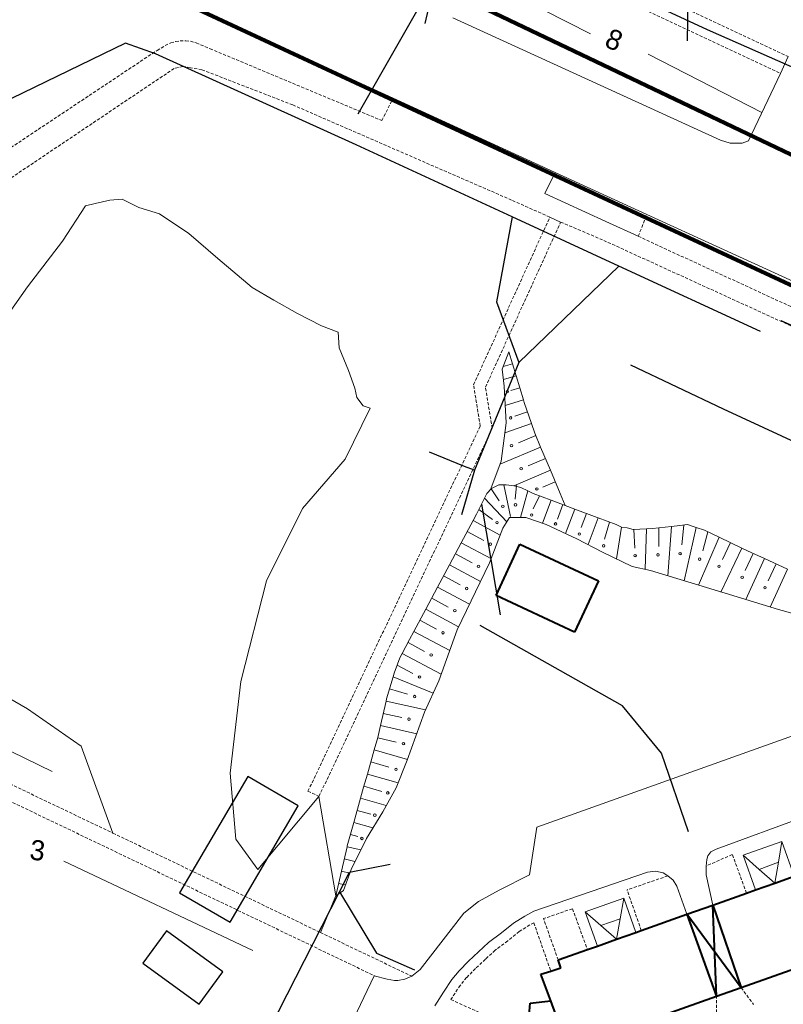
# Model space of a CAD drawing. Extents: x 13 to 4138, y -4831 to -1000.
# Tile 94 of 203: x 1801 to 1923, y -2923 to -2767. Entities that reach past the tile are written whole.
import ezdxf
from ezdxf.enums import TextEntityAlignment as Align

# ---------------------------------------------------------------- set-up
doc = ezdxf.new("R2010")
doc.units = 0
doc.header["$MEASUREMENT"] = 0
doc.linetypes.add('DASHED', pattern=[0.75, 0.5, -0.25])
for name, color, linetype in [('24', 7, 'CONTINUOUS'), ('37', 7, 'CONTINUOUS'), ('40', 7, 'CONTINUOUS'), ('42', 7, 'CONTINUOUS'), ('6', 7, 'CONTINUOUS'), ('7', 7, 'CONTINUOUS'), ('границы команд_1', 10, 'CONTINUOUS'), ('ДЕТСКИЕ_ПЛОЩАДКИ', 6, 'CONTINUOUS'), ('ЛЕСТНИЦЫ', 6, 'CONTINUOUS'), ('ПЕШЕХОДНЫЕ_ДОРОЖКИ', 3, 'CONTINUOUS'), ('ПЕШЕХОДНЫЕ_ПЕРЕХОДЫ', 1, 'CONTINUOUS'), ('СПОРТИВНЫЕ_ПЛОЩАДКИ', 3, 'CONTINUOUS'), ('ТРОТУАРЫ', 7, 'CONTINUOUS')]:
    doc.layers.add(name, color=color, linetype=linetype)
doc.styles.get("Standard").update_dxf_attribs({"font": 'txt', "height": 0.2})

msp = doc.modelspace()

# ---------------------------------------------------------------- linework, layer by layer
at = {"layer": '24', "color": 253, "linetype": 'DASHED', "lineweight": 0}
for p, q in [((1859.9, -2742.71), (1923.49, -2772.42)), ((1865.21, -2748.43), (1922.23, -2775.08)), ((1823, -2771.43), (1824.29, -2770.67)), ((1824.29, -2770.67), (1825.2, -2770.24)), ((1825.2, -2770.24), (1825.96, -2770.03)), ((1825.96, -2770.03), (1826.66, -2769.92)), ((1826.66, -2769.92), (1827.57, -2769.92)), ((1827.57, -2769.92), (1828.32, -2769.97)), ((1828.32, -2769.97), (1829.24, -2770.24)), ((1829.24, -2770.24), (1831.44, -2771.16)), ((1775.38, -2803.11), (1823, -2771.43)), ((1831.44, -2771.16), (1858.79, -2782.6)), ((1827.13, -2773.97), (1825.73, -2774.3)), ((1828.31, -2774.19), (1827.13, -2773.97)), ((1830.14, -2774.51), (1828.31, -2774.19)), ((1825.73, -2774.3), (1779.43, -2805.38)), ((1844.6, -2780.1), (1830.14, -2774.51)), ((1844.6, -2780.1), (1879.57, -2795.31)), ((1858.79, -2782.6), (1860.57, -2779.03)), ((1879.57, -2795.31), (1885.53, -2797.96)), ((1899.59, -2801.02), (1900.98, -2797.55)), ((1873.38, -2824.65), (1885.53, -2797.96)), ((1875.28, -2825.03), (1887.25, -2798.75)), ((1887.25, -2798.75), (1894.1, -2801.67)), ((1894.1, -2801.67), (2000, -2850.05)), ((1899.59, -2801.02), (1979.11, -2837.64)), ((1874.44, -2831.22), (1873.38, -2824.65)), ((1876.35, -2831.6), (1875.28, -2825.03)), ((1847.03, -2889.36), (1874.44, -2831.22)), ((1848.78, -2890.19), (1876.35, -2831.6)), ((1750.88, -2864.85), (1815.97, -2896.02)), ((1749.96, -2867.17), (1857.59, -2918.72)), ((1847.03, -2889.36), (1848.78, -2890.19)), ((1815.97, -2896.02), (1849, -2911.84)), ((1914.57, -2899.43), (1910.39, -2901.26)), ((1916.84, -2905.57), (1914.57, -2899.43)), ((1904.32, -2902.82), (1897.81, -2905.06)), ((1900.09, -2911.52), (1897.81, -2905.06)), ((1889.12, -2908.06), (1884.52, -2909.64)), ((1889.12, -2908.06), (1891.52, -2914.57)), ((1882.98, -2910.29), (1882.35, -2910.63)), ((1882.98, -2910.29), (1885.67, -2917.99)), ((1886.86, -2916.22), (1884.52, -2909.64)), ((1849, -2911.84), (1863.56, -2918.81)), ((1880.65, -2911.68), (1878.82, -2913.18)), ((1882.35, -2910.63), (1880.65, -2911.68)), ((1878.82, -2913.18), (1876.82, -2914.66)), ((1876.82, -2914.66), (1875.27, -2916.1)), ((1875.27, -2916.1), (1873.7, -2917.57)), ((1873.7, -2917.57), (1872.28, -2919)), ((1872.28, -2919), (1871.26, -2920.26)), ((1871.26, -2920.26), (1869.77, -2922.51)), ((1915.98, -2920.63), (1917.95, -2923.29)), ((1877.05, -2925.83), (1869.77, -2922.51)), ((1912.03, -2926.09), (1912.03, -2922.03))]:
    msp.add_line(p, q, dxfattribs=at)
at = {"layer": '24', "color": 253, "linetype": 'Continuous', "lineweight": 0}
for p, q in [((1805.25, -2753.67), (1860.57, -2779.03)), ((1912.7, -2785.72), (1870.1, -2766.25)), ((1923.49, -2772.42), (1922.23, -2775.08)), ((1922.23, -2775.08), (1917.15, -2785.83)), ((1860.57, -2779.03), (1886.35, -2790.84)), ((1914.25, -2786.19), (1912.7, -2785.72)), ((1916.16, -2786.17), (1914.25, -2786.19)), ((1917.15, -2785.83), (1916.16, -2786.17)), ((1886.35, -2790.84), (1884.73, -2794.19)), ((1886.35, -2790.84), (1900.98, -2797.55)), ((1884.73, -2794.19), (1894.46, -2798.67)), ((1900.98, -2797.55), (1980.85, -2834.16)), ((1885.53, -2797.96), (1887.25, -2798.75)), ((1894.46, -2798.67), (1899.59, -2801.02)), ((1883.47, -2895.1), (1924.29, -2880.5)), ((1931.66, -2891.36), (1912.01, -2898.56)), ((1882.29, -2902.64), (1883.47, -2895.1)), ((1911.14, -2898.99), (1910.7, -2899.62)), ((1912.01, -2898.56), (1911.14, -2898.99)), ((1910.5, -2900.2), (1910.39, -2901.26)), ((1910.7, -2899.62), (1910.5, -2900.2)), ((1877.44, -2905.12), (1882.29, -2902.64)), ((1901.06, -2902.24), (1882.99, -2908.46)), ((1902.35, -2902.08), (1901.06, -2902.24)), ((1903.57, -2902.33), (1902.35, -2902.08)), ((1904.32, -2902.82), (1903.57, -2902.33)), ((1910.39, -2901.26), (1910.39, -2902.66)), ((1910.39, -2902.66), (1911.46, -2907.48)), ((1905.16, -2903.5), (1904.32, -2902.82)), ((1905.76, -2904.49), (1905.16, -2903.5)), ((1874.19, -2906.91), (1877.44, -2905.12)), ((1907.34, -2908.95), (1905.76, -2904.49)), ((1871.82, -2908.79), (1874.19, -2906.91)), ((1864.86, -2917.72), (1871.82, -2908.79)), ((1882.99, -2908.46), (1881.54, -2909.23)), ((1879.72, -2910.37), (1877.83, -2911.91)), ((1881.54, -2909.23), (1879.72, -2910.37)), ((1877.83, -2911.91), (1875.78, -2913.42)), ((1875.78, -2913.42), (1874.17, -2914.93)), ((1874.17, -2914.93), (1872.58, -2916.41)), ((1872.58, -2916.41), (1871.08, -2917.92)), ((1863.56, -2918.81), (1864.86, -2917.72)), ((1871.08, -2917.92), (1869.95, -2919.3)), ((1839.75, -2955.84), (1857.59, -2918.72)), ((1857.59, -2918.72), (1859.62, -2919.28)), ((1859.62, -2919.28), (1860.81, -2919.5)), ((1860.81, -2919.5), (1861.35, -2919.5)), ((1861.35, -2919.5), (1862.42, -2919.28)), ((1862.42, -2919.28), (1863.56, -2918.81)), ((1869.95, -2919.3), (1868.6, -2921.36)), ((1868.6, -2921.36), (1867.2, -2923.52))]:
    msp.add_line(p, q, dxfattribs=at)
at = {"layer": '37', "color": 253, "linetype": 'Continuous', "lineweight": 0}
for p, q in [((1877.95, -2822.15), (1879.01, -2819.4)), ((1879.01, -2819.4), (1880.17, -2823.23)), ((1878.25, -2824.89), (1877.95, -2822.15)), ((1879.59, -2821.31), (1878.1, -2821.76)), ((1880.17, -2823.23), (1878.13, -2823.84)), ((1880.17, -2823.23), (1881.32, -2827.06)), ((1878.56, -2830.7), (1878.25, -2824.89)), ((1880.75, -2825.14), (1879.3, -2825.58)), ((1881.32, -2827.06), (1878.41, -2827.93)), ((1881.32, -2827.06), (1881.45, -2827.49)), ((1881.96, -2828.95), (1879.96, -2829.64)), ((1881.45, -2827.49), (1882.61, -2830.84)), ((1877.79, -2836.8), (1878.56, -2830.7)), ((1882.61, -2830.84), (1878.36, -2832.3)), ((1882.61, -2830.84), (1883.13, -2832.38)), ((1883.28, -2832.73), (1880.52, -2833.89)), ((1883.13, -2832.38), (1884.06, -2834.57)), ((1884.06, -2834.57), (1877.74, -2837.24)), ((1884.06, -2834.57), (1885.61, -2838.26)), ((1876.16, -2841.24), (1877.79, -2836.8)), ((1884.84, -2836.41), (1882.07, -2837.58)), ((1885.61, -2838.26), (1879.77, -2840.72)), ((1885.61, -2838.26), (1887.17, -2841.94)), ((1875.5, -2841.95), (1876.26, -2841.19)), ((1876.19, -2841.22), (1877.44, -2843.12)), ((1876.26, -2841.19), (1877.4, -2840.58)), ((1877.4, -2840.58), (1878.19, -2840.58)), ((1878.19, -2840.58), (1879.25, -2845.6)), ((1878.19, -2840.58), (1878.55, -2840.58)), ((1878.55, -2840.58), (1879.84, -2840.73)), ((1879.84, -2840.73), (1880.91, -2841.03)), ((1880.21, -2840.71), (1880.01, -2842.85)), ((1882.02, -2841.55), (1880.86, -2845.8)), ((1880.91, -2841.03), (1882.02, -2841.55)), ((1882.02, -2841.55), (1882.89, -2841.95)), ((1886.39, -2840.1), (1884.4, -2840.94)), ((1873.86, -2845.27), (1875.12, -2842.7)), ((1875.12, -2842.7), (1875.5, -2841.95)), ((1875.12, -2842.7), (1878.7, -2846.47)), ((1883.87, -2842.32), (1882.87, -2844.4)), ((1882.89, -2841.95), (1885.74, -2843.02)), ((1885.74, -2843.02), (1884.36, -2846.68)), ((1885.74, -2843.02), (1889.48, -2844.43)), ((1887.17, -2841.94), (1887.98, -2843.86)), ((1874.24, -2844.49), (1876.4, -2846.11)), ((1887.61, -2843.73), (1886.74, -2846.05)), ((1889.48, -2844.43), (1888.02, -2848.32)), ((1889.48, -2844.43), (1893.04, -2845.77)), ((1871.43, -2849.8), (1873.32, -2846.27)), ((1873.32, -2846.27), (1873.86, -2845.27)), ((1873.32, -2846.27), (1877.63, -2848.58)), ((1879.13, -2845.8), (1878.06, -2847.48)), ((1880.5, -2845.8), (1879.13, -2845.8)), ((1881.72, -2845.8), (1880.5, -2845.8)), ((1884.92, -2846.87), (1881.72, -2845.8)), ((1891.36, -2845.14), (1890.52, -2847.36)), ((1893.23, -2845.84), (1891.62, -2850.1)), ((1893.04, -2845.77), (1893.23, -2845.84)), ((1893.23, -2845.84), (1896.07, -2846.91)), ((1878.06, -2847.48), (1875.92, -2852.98)), ((1889.8, -2849.16), (1884.92, -2846.87)), ((1895.04, -2846.52), (1894.25, -2849.21)), ((1896.07, -2846.91), (1896.83, -2847.29)), ((1896.94, -2847.31), (1896.16, -2852.38)), ((1896.83, -2847.29), (1896.94, -2847.31)), ((1896.94, -2847.31), (1897.82, -2847.44)), ((1897.82, -2847.44), (1898.81, -2847.67)), ((1898.81, -2847.67), (1900.9, -2847.57)), ((1898.91, -2847.67), (1899.06, -2850.66)), ((1900.9, -2847.57), (1900.72, -2854.02)), ((1900.9, -2847.57), (1901.86, -2847.52)), ((1901.86, -2847.52), (1904.89, -2847.2)), ((1902.9, -2847.41), (1902.9, -2850.41)), ((1904.89, -2847.2), (1904.32, -2855.05)), ((1904.89, -2847.2), (1906.21, -2847.06)), ((1906.21, -2847.06), (1907.43, -2846.91)), ((1906.88, -2846.98), (1906.52, -2850.14)), ((1908.8, -2847.35), (1906.91, -2855.85)), ((1907.43, -2846.91), (1908.19, -2847.14)), ((1908.19, -2847.14), (1908.8, -2847.35)), ((1908.8, -2847.35), (1910.17, -2847.82)), ((1910.17, -2847.82), (1912.47, -2848.92)), ((1872.38, -2848.03), (1875.02, -2849.45)), ((1893.92, -2851.3), (1889.8, -2849.16)), ((1912.47, -2848.92), (1909.19, -2856.55)), ((1910.67, -2848.06), (1909.87, -2851.09)), ((1912.47, -2848.92), (1916.08, -2850.64)), ((1869.55, -2853.32), (1871.43, -2849.8)), ((1871.43, -2849.8), (1876.22, -2852.36)), ((1916.08, -2850.64), (1912.74, -2857.65)), ((1914.28, -2849.78), (1912.99, -2852.49)), ((1916.08, -2850.64), (1917.66, -2851.39)), ((1870.49, -2851.56), (1873.14, -2852.98)), ((1898.65, -2853.59), (1893.92, -2851.3)), ((1917.89, -2851.49), (1916.64, -2854.22)), ((1919.71, -2852.33), (1916.72, -2858.86)), ((1917.66, -2851.39), (1919.71, -2852.33)), ((1919.71, -2852.33), (1923.35, -2853.99)), ((1867.66, -2856.85), (1869.55, -2853.32)), ((1869.55, -2853.32), (1874.48, -2855.96)), ((1875.92, -2852.98), (1870.77, -2863.66)), ((1901.55, -2854.2), (1898.65, -2853.59)), ((1921.53, -2853.16), (1920.28, -2855.89)), ((1923.35, -2853.99), (1920.59, -2860.03)), ((1868.61, -2855.09), (1871.25, -2856.5)), ((1913.41, -2857.85), (1901.55, -2854.2)), ((1865.78, -2860.38), (1867.66, -2856.85)), ((1867.66, -2856.85), (1872.74, -2859.57)), ((1866.72, -2858.62), (1869.36, -2860.03)), ((1921.95, -2860.45), (1913.41, -2857.85)), ((1863.89, -2863.91), (1865.78, -2860.38)), ((1865.78, -2860.38), (1871, -2863.18)), ((1929.71, -2862.57), (1921.95, -2860.45)), ((1864.83, -2862.14), (1867.48, -2863.56)), ((1863.19, -2865.21), (1863.89, -2863.91)), ((1863.89, -2863.91), (1869.59, -2866.96)), ((1870.77, -2863.66), (1867.87, -2871.76)), ((1862.02, -2867.44), (1863.19, -2865.21)), ((1862.95, -2865.67), (1865.59, -2867.09)), ((1860.75, -2870.55), (1861.67, -2868.11)), ((1861.67, -2868.11), (1862.02, -2867.44)), ((1862.02, -2867.44), (1868.24, -2870.71)), ((1861.23, -2869.29), (1863.74, -2870.61)), ((1859.53, -2874.67), (1860.57, -2871.16)), ((1860.57, -2871.16), (1860.75, -2870.55)), ((1860.57, -2871.16), (1866.97, -2873.74)), ((1867.87, -2871.76), (1865.58, -2876.79)), ((1860.01, -2873.08), (1862.88, -2873.93)), ((1858.58, -2878.91), (1859.46, -2875.01)), ((1859.46, -2875.01), (1859.53, -2874.67)), ((1859.46, -2875.01), (1865.72, -2876.41)), ((1859.02, -2876.96), (1861.95, -2877.61)), ((1865.58, -2876.79), (1862.84, -2884.43)), ((1858.16, -2880.78), (1858.58, -2878.91)), ((1858.58, -2878.91), (1864.36, -2880.21)), ((1857.59, -2882.78), (1858.16, -2880.78)), ((1858.14, -2880.86), (1861.07, -2881.52)), ((1856.48, -2886.62), (1857.59, -2882.78)), ((1857.59, -2882.78), (1862.89, -2884.31)), ((1857.03, -2884.7), (1859.91, -2885.53)), ((1862.84, -2884.43), (1861.05, -2888.81)), ((1855.87, -2888.72), (1856.48, -2886.62)), ((1856.48, -2886.62), (1861.37, -2888.03)), ((1855.92, -2888.55), (1858.81, -2889.38)), ((1855.39, -2890.47), (1855.87, -2888.72)), ((1861.05, -2888.81), (1858.92, -2892.62)), ((1854.31, -2894.32), (1855.39, -2890.47)), ((1855.39, -2890.47), (1859.48, -2891.61)), ((1854.85, -2892.4), (1857.01, -2893)), ((1858.92, -2892.62), (1856.32, -2896.9)), ((1853.28, -2898.04), (1854.31, -2894.32)), ((1854.31, -2894.32), (1857.37, -2895.18)), ((1853.78, -2896.25), (1854.96, -2896.58)), ((1856.32, -2896.9), (1853.88, -2901.79)), ((1852.35, -2902.08), (1853.25, -2898.18)), ((1853.25, -2898.18), (1853.28, -2898.04)), ((1853.25, -2898.18), (1855.43, -2898.68)), ((1852.8, -2900.13), (1854.51, -2900.53)), ((1851.45, -2905.98), (1852.35, -2902.08)), ((1852.35, -2902.08), (1853.67, -2902.38)), ((1853.88, -2901.79), (1852.66, -2905.15)), ((1851.9, -2904.03), (1852.98, -2904.28)), ((1852.66, -2905.15), (1851.45, -2905.98))]:
    msp.add_line(p, q, dxfattribs=at)
for centre in [(1878.77, -2825.76), (1879.3, -2829.93), (1879.42, -2834.34), (1880.97, -2838.02), (1883.47, -2841.24), (1878.04, -2844), (1880.06, -2843.77), (1882.64, -2845.39), (1877.12, -2846.6), (1886.44, -2846.8), (1890.23, -2848.42), (1876.06, -2850.02), (1894.1, -2850.3), (1899.1, -2851.85), (1902.74, -2851.73), (1906.26, -2851.54), (1909.37, -2852.41), (1874.18, -2853.55), (1912.46, -2853.55), (1916.14, -2855.3), (1872.29, -2857.08), (1919.77, -2856.96), (1870.4, -2860.61), (1868.52, -2864.13), (1866.63, -2867.66), (1864.79, -2871.18), (1864.01, -2874.29), (1863.1, -2877.89), (1862.22, -2881.79), (1861.05, -2885.88), (1859.73, -2889.62), (1857.67, -2893.17), (1855.61, -2896.87)]:
    msp.add_circle(centre, 0.2, dxfattribs=at)
at = {"layer": '40', "color": 253, "linetype": 'Continuous', "lineweight": 0}
for p, q in [((1870.17, -2757.63), (1892, -2768.81)), ((1901.18, -2772.03), (1919.29, -2781.3)), ((1811.61, -2796.19), (1813.17, -2795.78)), ((1813.17, -2795.78), (1815.49, -2795.28)), ((1815.49, -2795.28), (1817.47, -2795.12)), ((1817.47, -2795.12), (1820.11, -2796.44)), ((1807.97, -2801.82), (1811.61, -2796.19)), ((1820.11, -2796.44), (1823.41, -2797.43)), ((1823.41, -2797.43), (1828.04, -2800.57)), ((1828.04, -2800.57), (1832.66, -2804.54)), ((1802.36, -2809.09), (1807.97, -2801.82)), ((1832.66, -2804.54), (1838.12, -2809.17)), ((1795.09, -2819.34), (1802.36, -2809.09)), ((1838.12, -2809.17), (1841.59, -2811.16)), ((1841.59, -2811.16), (1845.38, -2813.31)), ((1845.38, -2813.31), (1849.18, -2815.29)), ((1849.18, -2815.29), (1851.83, -2816.28)), ((1851.83, -2816.28), (1851.99, -2818.76)), ((1851.99, -2818.76), (1853.48, -2822.4)), ((1853.48, -2822.4), (1854.47, -2825.21)), ((1854.47, -2825.21), (1854.8, -2826.7)), ((1854.8, -2826.7), (1855.79, -2828.03)), ((1856.95, -2828.36), (1852.96, -2836.51)), ((1855.79, -2828.03), (1856.95, -2828.36)), ((1852.96, -2836.51), (1846.18, -2844.33)), ((1846.18, -2844.33), (1840.42, -2855.89)), ((1840.42, -2855.89), (1836.35, -2871.87)), ((1766.23, -2866.85), (1806.33, -2886.19)), ((1802.36, -2876.23), (1795.42, -2872.26)), ((1836.35, -2871.87), (1834.65, -2886.49)), ((1810.94, -2882.19), (1802.36, -2876.23)), ((1815.97, -2896.02), (1810.94, -2882.19)), ((1834.65, -2886.49), (1835.53, -2896.97)), ((1839.06, -2901.8), (1848.78, -2890.19)), ((1848.78, -2890.19), (1851.45, -2905.98)), ((1835.53, -2896.97), (1839.06, -2901.8)), ((1808.19, -2900.51), (1838.25, -2914.7)), ((1851.45, -2905.98), (1849, -2911.84))]:
    msp.add_line(p, q, dxfattribs=at)
at = {"layer": '6', "color": 253, "linetype": 'Continuous', "lineweight": 40}
for p, q in [((1876.96, -2858.22), (1880.75, -2850.05)), ((1880.75, -2850.05), (1893.26, -2855.85)), ((1893.26, -2855.85), (1889.47, -2864.02)), ((1889.47, -2864.02), (1876.96, -2858.22)), ((1918.28, -2905.06), (1921.35, -2903.97)), ((1921.35, -2903.97), (1924.42, -2902.88)), ((1911.46, -2907.48), (1916.84, -2905.57)), ((1916.84, -2905.57), (1918.28, -2905.06)), ((1900.09, -2911.52), (1907.34, -2908.95)), ((1907.34, -2908.95), (1911.46, -2907.48)), ((1907.34, -2908.95), (1912.03, -2922.03)), ((1915.98, -2920.63), (1907.34, -2908.95)), ((1912.03, -2922.03), (1911.46, -2907.48)), ((1911.46, -2907.48), (1915.98, -2920.63)), ((1896.16, -2912.92), (1899.23, -2911.83)), ((1899.23, -2911.83), (1900.09, -2911.52)), ((1893.09, -2914.01), (1896.16, -2912.92)), ((1935.83, -2913.61), (1915.98, -2920.63)), ((1886.86, -2916.22), (1891.52, -2914.57)), ((1891.52, -2914.57), (1893.09, -2914.01)), ((1887.3, -2917.47), (1886.86, -2916.22)), ((1884.12, -2918.49), (1885.67, -2917.99)), ((1885.67, -2917.99), (1887.3, -2917.47)), ((1885.69, -2922.74), (1884.12, -2918.49)), ((1915.98, -2920.63), (1912.03, -2922.03)), ((1882.15, -2926.25), (1882.42, -2923.09)), ((1882.42, -2923.09), (1885.69, -2922.74)), ((1888, -2929.03), (1885.69, -2922.74)), ((1912.03, -2922.03), (1891.56, -2929.28))]:
    msp.add_line(p, q, dxfattribs=at)
at = {"layer": '7', "color": 253, "linetype": 'Continuous', "lineweight": 0}
for p, q in [((1916.32, -2899.55), (1922.46, -2897.37)), ((1922.46, -2897.37), (1921.9, -2900.67)), ((1922.46, -2897.37), (1924.42, -2902.88)), ((1918.28, -2905.06), (1916.32, -2899.55)), ((1918.85, -2901.81), (1916.32, -2899.55)), ((1918.85, -2901.81), (1921.9, -2900.67)), ((1921.9, -2900.67), (1921.35, -2903.97)), ((1921.35, -2903.97), (1918.85, -2901.81)), ((1891.15, -2908.56), (1897.29, -2906.38)), ((1897.29, -2906.38), (1896.72, -2909.65)), ((1897.29, -2906.38), (1899.23, -2911.83)), ((1893.09, -2914.01), (1891.15, -2908.56)), ((1893.65, -2910.74), (1891.15, -2908.56)), ((1893.65, -2910.74), (1896.72, -2909.65)), ((1896.72, -2909.65), (1896.16, -2912.92)), ((1896.16, -2912.92), (1893.65, -2910.74))]:
    msp.add_line(p, q, dxfattribs=at)
at = {"layer": 'границы команд_1', "color": 6, "lineweight": 100}
msp.add_lwpolyline([(1963.4, -2288.16), (2704.48, -2703.65), (2532.48, -3033.92), (2506.23, -3048.96), (2486.41, -3056.28), (1781.42, -2720.03), (1883.34, -2455.8)], close=True, dxfattribs=at)
msp.add_lwpolyline([(1779.52, -2741.6), (1764.65, -2758.68), (1607.57, -3162.76), (1788.76, -3230.7), (1840.59, -3253.43), (1853.77, -3268.69), (1927.89, -3424.51), (1955.3, -3442.51), (1951.82, -3475.86), (1971.65, -3484.91), (1987.02, -3517.09), (2008.92, -3527.81), (2043.23, -3576.27), (2102.89, -3636.41), (2227.87, -3588.95), (2270.53, -3545.85), (2492.53, -3108.59), (2488.23, -3086.64), (2463.45, -3062.28), (2129.87, -2904.6), (1779.52, -2741.6)], dxfattribs=at)
at = {"layer": 'ДЕТСКИЕ_ПЛОЩАДКИ'}
msp.add_lwpolyline([(1834.62, -2910.22), (1845.46, -2891.67), (1837.43, -2886.99), (1826.59, -2905.55)], close=True, dxfattribs=at)
at = {"layer": 'ЛЕСТНИЦЫ'}
msp.add_lwpolyline([(1877.69, -2861.25), (1874.71, -2843.67)], dxfattribs=at)
at = {"layer": 'ПЕШЕХОДНЫЕ_ДОРОЖКИ'}
for points in [[(1840.74, -2693.43), (1907.71, -2750.47), (1907.37, -2769.88)], [(1865.7, -2767.16), (1866.59, -2763.21), (1860.99, -2751.94), (1857.75, -2746.43)], [(1919.08, -2816.16), (1896.53, -2805.75), (1879.54, -2797.91), (1854.71, -2786.45), (1822.74, -2771.95), (1817.99, -2770.29), (1772.54, -2792.29)], [(1879.54, -2797.91), (1877.02, -2811.43), (1880.59, -2821.11), (1873.54, -2838.27), (1871.47, -2845.37)], [(1880.59, -2821.11), (1896.53, -2805.75)], [(1913.17, -2828.55), (1898.4, -2821.53)], [(1956.04, -2848.38), (1913.17, -2828.55)], [(1873.54, -2838.27), (1871.92, -2837.68), (1866.38, -2835.4)], [(1907.61, -2895.81), (1903.28, -2883.32), (1897.07, -2875.77), (1874.45, -2862.95)], [(1821.5, -2965.31), (1852.03, -2905.39), (1853.64, -2902.23), (1860.1, -2900.94)], [(1852.03, -2905.39), (1857.96, -2915.15), (1864.01, -2917.79)]]:
    msp.add_lwpolyline(points, dxfattribs=at)
at = {"layer": 'ПЕШЕХОДНЫЕ_ПЕРЕХОДЫ'}
msp.add_lwpolyline([(1855.03, -2781.55), (1862.66, -2768.18), (1866.01, -2762.27)], dxfattribs=at)
at = {"layer": 'СПОРТИВНЫЕ_ПЛОЩАДКИ'}
msp.add_lwpolyline([(1829.73, -2923.24), (1833.49, -2918.1), (1824.52, -2911.57), (1820.76, -2916.71)], close=True, dxfattribs=at)
at = {"layer": 'ТРОТУАРЫ'}
for points in [[(2258.58, -2936.83), (2229.89, -2922.88), (2216.07, -2916.16), (2206.68, -2911.54), (2184.71, -2900.77), (2180, -2898.45), (2174.97, -2896.01), (2149.77, -2883.6), (2130.42, -2874.28), (2095.86, -2857.15), (2045.32, -2832.35), (1981.72, -2800.78), (1930.85, -2777.16), (1926.73, -2775.25), (1910.63, -2768.17), (1881.5, -2754.64), (1861.01, -2744.72), (1841.14, -2735.03), (1825.68, -2728.1), (1812.47, -2721.7)], [(2147.43, -2920.59), (2141.8, -2917.98), (2083.81, -2890.19), (2073.21, -2885.11), (2042.2, -2870.25), (2032.46, -2865.57), (1966.84, -2834.12), (1922.34, -2814.46)]]:
    msp.add_lwpolyline(points, dxfattribs=at)

# ---------------------------------------------------------------- texts
at = {"layer": '42', "color": 253, "linetype": 'Continuous', "lineweight": 0}
for s, rotation, p in [('8', 337.5687, (1895.76, -2769.73)), ('3', 352.8707, (1803.98, -2898.75))]:
    msp.add_text(s, height=3.2, rotation=rotation, dxfattribs=at).set_placement(p, align=Align.MIDDLE)

doc.saveas('drawing.dxf')
